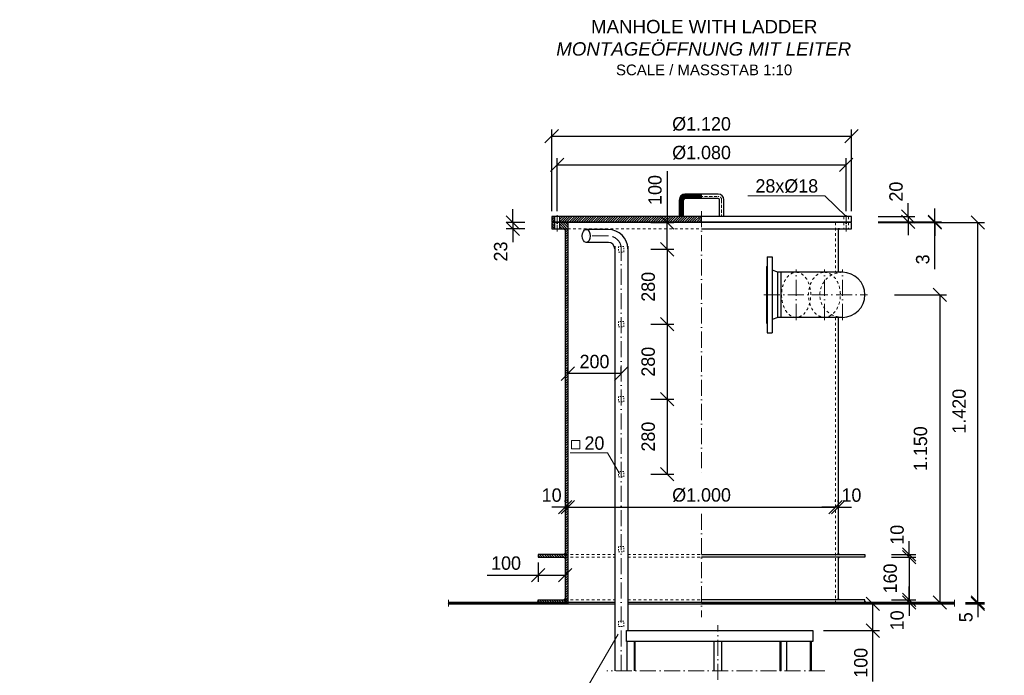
# Model space of a CAD drawing. Header units: millimetres. Extents: x -3395 to 5934498, y -177084 to 63013.
# Tile 12 of 256: x 82476 to 86155, y -174477 to -172027. Entities that reach past the tile are written whole.
import ezdxf

# ---------------------------------------------------------------- set-up
doc = ezdxf.new("R2010")
doc.units = ezdxf.units.MM
doc.linetypes.add('ACAD_ISO10W100', pattern=[18, 12, -3, 0, -3])
doc.linetypes.add('JIS_02_1.0', pattern=[2, 1, -1])
doc.layers.add('Bemaßung', color=7, linetype='Continuous', lineweight=9)
doc.layers.add('Beschriftung', color=7, linetype='Continuous', lineweight=9)
doc.styles.add('LBB3.5M1000', font='isocp.shx', dxfattribs={"height": 3.5})
doc.dimstyles.new('DIN', dxfattribs={"dimtxt": 2.5, "dimasz": 2.5, "dimexe": 1.25, "dimexo": 0.625, "dimtad": 1, "dimtih": 1, "dimdec": 4, "dimdsep": 46, "dimlunit": 6, "dimtxsty": 'Standard', "dimcen": 2.5, "dimadec": 0, "dimazin": 0, "dimtfac": 1, "dimtdec": 4, "dimtmove": 0, "dimatfit": 3, "dimfxl": 0, "dimtvp": 1, "dimtolj": 1, "dimtzin": 0, "dimarcsym": 0})

# ---------------------------------------------------------------- blocks, each defined once
blk = doc.blocks.new('_Oblique')
at = {"color": 0, "linetype": 'ByBlock', "lineweight": -2}
blk.add_line((-0.5, -0.5), (0.5, 0.5), dxfattribs=at)
blk = doc.blocks.new('*D503')
at = {"layer": 'Bemaßung', "color": 0, "lineweight": -2, "transparency": 16777216}
for p, q in [((84523.7, -173829.4), (84523.7, -173824.4)), ((85523.7, -173829.4), (85523.7, -173824.4)), ((84523.7, -173849.4), (85523.7, -173849.4))]:
    blk.add_line(p, q, dxfattribs=at)
at = {"layer": 'DEFPOINTS', "color": 0, "transparency": 16777216}
for p in [(84523.7, -173849.4), (85523.7, -173849.4), (85523.7, -173849.4)]:
    blk.add_point(p, dxfattribs=at)
at = {"layer": 'Bemaßung', "color": 0, "lineweight": -2, "transparency": 16777216, "xscale": 50, "yscale": 50, "zscale": 50, "rotation": 180}
blk.add_blockref('_Oblique', (84523.7, -173849.4), dxfattribs=at)
at = {"layer": 'Bemaßung', "color": 0, "lineweight": -2, "transparency": 16777216, "xscale": 50, "yscale": 50, "zscale": 50}
blk.add_blockref('_Oblique', (85523.7, -173849.4), dxfattribs=at)
at = {"layer": 'Bemaßung', "color": 0, "transparency": 16777216, "insert": (85023.7, -173804.4), "char_height": 50, "attachment_point": 5}
blk.add_mtext('\\A1;%%C1.000', dxfattribs=at)
blk = doc.blocks.new('*D504')
at = {"layer": 'Bemaßung', "color": 0, "lineweight": -2, "transparency": 16777216}
for p, q in [((84513.7, -173829.4), (84513.7, -173824.4)), ((84523.7, -173829.4), (84523.7, -173824.4)), ((84513.7, -173849.4), (84463.7, -173849.4)), ((84513.7, -173849.4), (84523.7, -173849.4)), ((84523.7, -173849.4), (84573.7, -173849.4))]:
    blk.add_line(p, q, dxfattribs=at)
at = {"layer": 'DEFPOINTS', "color": 0, "transparency": 16777216}
for p in [(84513.7, -173849.4), (84523.7, -173849.4), (84523.7, -173849.4)]:
    blk.add_point(p, dxfattribs=at)
at = {"layer": 'Bemaßung', "color": 0, "lineweight": -2, "transparency": 16777216, "xscale": 50, "yscale": 50, "zscale": 50}
blk.add_blockref('_Oblique', (84513.7, -173849.4), dxfattribs=at)
at = {"layer": 'Bemaßung', "color": 0, "lineweight": -2, "transparency": 16777216, "xscale": 50, "yscale": 50, "zscale": 50, "rotation": 180}
blk.add_blockref('_Oblique', (84523.7, -173849.4), dxfattribs=at)
at = {"layer": 'Bemaßung', "color": 0, "transparency": 16777216, "insert": (84463.7, -173804.4), "char_height": 50, "attachment_point": 5}
blk.add_mtext('\\A1;10', dxfattribs=at)
blk = doc.blocks.new('*D505')
at = {"layer": 'Bemaßung', "color": 0, "lineweight": -2, "transparency": 16777216}
for p, q in [((84413.7, -174055.6), (84413.7, -174128.4)), ((84513.7, -174055.6), (84513.7, -174128.4)), ((84223.2, -174103.4), (84413.7, -174103.4)), ((84413.7, -174103.4), (84513.7, -174103.4))]:
    blk.add_line(p, q, dxfattribs=at)
at = {"layer": 'DEFPOINTS', "color": 0, "transparency": 16777216}
for p in [(84413.7, -174035.6), (84513.7, -174035.6), (84513.7, -174103.4)]:
    blk.add_point(p, dxfattribs=at)
at = {"layer": 'Bemaßung', "color": 0, "lineweight": -2, "transparency": 16777216, "xscale": 50, "yscale": 50, "zscale": 50, "rotation": 180}
blk.add_blockref('_Oblique', (84413.7, -174103.4), dxfattribs=at)
at = {"layer": 'Bemaßung', "color": 0, "lineweight": -2, "transparency": 16777216, "xscale": 50, "yscale": 50, "zscale": 50}
blk.add_blockref('_Oblique', (84513.7, -174103.4), dxfattribs=at)
at = {"layer": 'Bemaßung', "color": 0, "transparency": 16777216, "insert": (84293.2, -174058.4), "char_height": 50, "attachment_point": 5}
blk.add_mtext('\\A1;100', dxfattribs=at)
blk = doc.blocks.new('*D506')
at = {"layer": 'Bemaßung', "color": 0, "lineweight": -2, "transparency": 16777216}
for p, q in [((85799.5, -174195.6), (85799.5, -174145.6)), ((85733.7, -174195.6), (85824.5, -174195.6)), ((85799.5, -174205.6), (85799.5, -174195.6)), ((85733.7, -174205.6), (85824.5, -174205.6)), ((85799.5, -174205.6), (85799.5, -174255.6))]:
    blk.add_line(p, q, dxfattribs=at)
at = {"layer": 'DEFPOINTS', "color": 0, "transparency": 16777216}
for p in [(85633.7, -174195.6), (85799.5, -174195.6), (85633.7, -174205.6)]:
    blk.add_point(p, dxfattribs=at)
at = {"layer": 'Bemaßung', "color": 0, "lineweight": -2, "transparency": 16777216, "xscale": 50, "yscale": 50, "zscale": 50}
for p, rotation in [((85799.5, -174195.6), 270), ((85799.5, -174205.6), 90)]:
    blk.add_blockref('_Oblique', p, dxfattribs=dict(at, rotation=rotation))
at = {"layer": 'Bemaßung', "color": 0, "transparency": 16777216, "insert": (85754.5, -174272.1), "char_height": 50, "attachment_point": 5, "rotation": 90}
blk.add_mtext('\\A1;10', dxfattribs=at)
blk = doc.blocks.new('*D507')
at = {"layer": 'Bemaßung', "color": 0, "lineweight": -2, "transparency": 16777216}
for p, q in [((85733.7, -174035.6), (85824.5, -174035.6)), ((85799.5, -174035.6), (85799.5, -174195.6)), ((85733.7, -174195.6), (85824.5, -174195.6))]:
    blk.add_line(p, q, dxfattribs=at)
at = {"layer": 'DEFPOINTS', "color": 0, "transparency": 16777216}
for p in [(85633.7, -174035.6), (85633.7, -174195.6), (85799.5, -174195.6)]:
    blk.add_point(p, dxfattribs=at)
at = {"layer": 'Bemaßung', "color": 0, "lineweight": -2, "transparency": 16777216, "xscale": 50, "yscale": 50, "zscale": 50}
for p, rotation in [((85799.5, -174035.6), 90), ((85799.5, -174195.6), 270)]:
    blk.add_blockref('_Oblique', p, dxfattribs=dict(at, rotation=rotation))
at = {"layer": 'Bemaßung', "color": 0, "transparency": 16777216, "insert": (85728.8, -174115.6), "char_height": 50, "attachment_point": 5, "rotation": 90}
blk.add_mtext('\\A1;160', dxfattribs=at)
blk = doc.blocks.new('*D508')
at = {"layer": 'Bemaßung', "color": 0, "lineweight": -2, "transparency": 16777216}
for p, q in [((85799.5, -174025.6), (85799.5, -173975.6)), ((85733.7, -174025.6), (85824.5, -174025.6)), ((85733.7, -174035.6), (85824.5, -174035.6)), ((85799.5, -174035.6), (85799.5, -174025.6)), ((85799.5, -174035.6), (85799.5, -174085.6))]:
    blk.add_line(p, q, dxfattribs=at)
at = {"layer": 'DEFPOINTS', "color": 0, "transparency": 16777216}
for p in [(85633.7, -174025.6), (85633.7, -174035.6), (85799.5, -174025.6)]:
    blk.add_point(p, dxfattribs=at)
at = {"layer": 'Bemaßung', "color": 0, "lineweight": -2, "transparency": 16777216, "xscale": 50, "yscale": 50, "zscale": 50}
for p, rotation in [((85799.5, -174025.6), 270), ((85799.5, -174035.6), 90)]:
    blk.add_blockref('_Oblique', p, dxfattribs=dict(at, rotation=rotation))
at = {"layer": 'Bemaßung', "color": 0, "transparency": 16777216, "insert": (85754.5, -173952.4), "char_height": 50, "attachment_point": 5, "rotation": 90}
blk.add_mtext('\\A1;10', dxfattribs=at)
blk = doc.blocks.new('*D509')
at = {"layer": 'Bemaßung', "color": 0, "lineweight": -2, "transparency": 16777216}
for p, q in [((86056.4, -174205.6), (86056.4, -174155.6)), ((86009.3, -174205.6), (86081.4, -174205.6)), ((86009.3, -174210.6), (86081.4, -174210.6)), ((86056.4, -174210.6), (86056.4, -174205.6)), ((86056.4, -174210.6), (86056.4, -174260.6))]:
    blk.add_line(p, q, dxfattribs=at)
at = {"layer": 'DEFPOINTS', "color": 0, "transparency": 16777216}
for p in [(85969.3, -174205.6), (85969.3, -174210.6), (86056.4, -174205.6)]:
    blk.add_point(p, dxfattribs=at)
at = {"layer": 'Bemaßung', "color": 0, "lineweight": -2, "transparency": 16777216, "xscale": 50, "yscale": 50, "zscale": 50}
for p, rotation in [((86056.4, -174205.6), 270), ((86056.4, -174210.6), 90)]:
    blk.add_blockref('_Oblique', p, dxfattribs=dict(at, rotation=rotation))
at = {"layer": 'Bemaßung', "color": 0, "transparency": 16777216, "insert": (86011.4, -174260.6), "char_height": 50, "attachment_point": 5, "rotation": 90}
blk.add_mtext('\\A1;5', dxfattribs=at)
blk = doc.blocks.new('*D510')
at = {"layer": 'Bemaßung', "color": 0, "lineweight": -2, "transparency": 16777216}
for p, q in [((85683.7, -172785.6), (86081.4, -172785.6)), ((86056.4, -174205.6), (86056.4, -172785.6)), ((86069.3, -174205.6), (86081.4, -174205.6))]:
    blk.add_line(p, q, dxfattribs=at)
at = {"layer": 'DEFPOINTS', "color": 0, "transparency": 16777216}
for p in [(85583.7, -172785.6), (86056.4, -172785.6), (85969.3, -174205.6)]:
    blk.add_point(p, dxfattribs=at)
at = {"layer": 'Bemaßung', "color": 0, "lineweight": -2, "transparency": 16777216, "xscale": 50, "yscale": 50, "zscale": 50}
for p, rotation in [((86056.4, -172785.6), 90), ((86056.4, -174205.6), 270)]:
    blk.add_blockref('_Oblique', p, dxfattribs=dict(at, rotation=rotation))
at = {"layer": 'Bemaßung', "color": 0, "transparency": 16777216, "insert": (85986.3, -173490.6), "char_height": 50, "attachment_point": 5, "rotation": 90}
blk.add_mtext('\\A1;1.420', dxfattribs=at)
blk = doc.blocks.new('*D511')
at = {"layer": 'Bemaßung', "color": 0, "lineweight": -2, "transparency": 16777216}
for p, q in [((85895.2, -172782.6), (85895.2, -172732.6)), ((85683.7, -172782.6), (85920.2, -172782.6)), ((85683.7, -172785.6), (85920.2, -172785.6)), ((85895.2, -172785.6), (85895.2, -172782.6)), ((85895.2, -172785.6), (85895.2, -172782.6)), ((85895.2, -172785.6), (85895.2, -172835.6)), ((85895.2, -172959.9), (85895.2, -172785.6))]:
    blk.add_line(p, q, dxfattribs=at)
at = {"layer": 'DEFPOINTS', "color": 0, "transparency": 16777216}
for p in [(85583.7, -172782.6), (85583.7, -172785.6), (85895.2, -172782.6)]:
    blk.add_point(p, dxfattribs=at)
at = {"layer": 'Bemaßung', "color": 0, "lineweight": -2, "transparency": 16777216, "xscale": 50, "yscale": 50, "zscale": 50}
for p, rotation in [((85895.2, -172782.6), 270), ((85895.2, -172785.6), 90)]:
    blk.add_blockref('_Oblique', p, dxfattribs=dict(at, rotation=rotation))
at = {"layer": 'Bemaßung', "color": 0, "transparency": 16777216, "insert": (85850.2, -172923.2), "char_height": 50, "attachment_point": 5, "rotation": 90}
blk.add_mtext('\\A1;3', dxfattribs=at)
blk = doc.blocks.new('*D512')
at = {"layer": 'Bemaßung', "color": 0, "lineweight": -2, "transparency": 16777216}
for p, q in [((85795.5, -172762.6), (85795.5, -172712.6)), ((85683.7, -172762.6), (85820.5, -172762.6)), ((85795.5, -172762.6), (85795.5, -172782.6)), ((85683.7, -172782.6), (85820.5, -172782.6)), ((85795.5, -172782.6), (85795.5, -172832.6))]:
    blk.add_line(p, q, dxfattribs=at)
at = {"layer": 'DEFPOINTS', "color": 0, "transparency": 16777216}
for p in [(85583.7, -172762.6), (85583.7, -172782.6), (85795.5, -172782.6)]:
    blk.add_point(p, dxfattribs=at)
at = {"layer": 'Bemaßung', "color": 0, "lineweight": -2, "transparency": 16777216, "xscale": 50, "yscale": 50, "zscale": 50}
for p, rotation in [((85795.5, -172762.6), 270), ((85795.5, -172782.6), 90)]:
    blk.add_blockref('_Oblique', p, dxfattribs=dict(at, rotation=rotation))
at = {"layer": 'Bemaßung', "color": 0, "transparency": 16777216, "insert": (85750.5, -172670), "char_height": 50, "attachment_point": 5, "rotation": 90}
blk.add_mtext('\\A1;20', dxfattribs=at)
blk = doc.blocks.new('*D513')
at = {"layer": 'Bemaßung', "color": 0, "lineweight": -2, "transparency": 16777216}
for p, q in [((84318.3, -172785.6), (84318.3, -172735.6)), ((84363.7, -172785.6), (84293.3, -172785.6)), ((84318.3, -172785.6), (84318.3, -172808.6)), ((84363.7, -172808.6), (84293.3, -172808.6)), ((84318.3, -172808.6), (84318.3, -172858.6))]:
    blk.add_line(p, q, dxfattribs=at)
at = {"layer": 'DEFPOINTS', "color": 0, "transparency": 16777216}
for p in [(84463.7, -172785.6), (84318.3, -172808.6), (84463.7, -172808.6)]:
    blk.add_point(p, dxfattribs=at)
at = {"layer": 'Bemaßung', "color": 0, "lineweight": -2, "transparency": 16777216, "xscale": 50, "yscale": 50, "zscale": 50}
for p, rotation in [((84318.3, -172785.6), 270), ((84318.3, -172808.6), 90)]:
    blk.add_blockref('_Oblique', p, dxfattribs=dict(at, rotation=rotation))
at = {"layer": 'Bemaßung', "color": 0, "transparency": 16777216, "insert": (84273.3, -172893.8), "char_height": 50, "attachment_point": 5, "rotation": 90}
blk.add_mtext('\\A1;23', dxfattribs=at)
blk = doc.blocks.new('*D516')
at = {"layer": 'Bemaßung', "color": 0, "lineweight": -2, "transparency": 16777216}
for p, q in [((84483.7, -172742.6), (84483.7, -172544.8)), ((84483.7, -172569.8), (85563.7, -172569.8)), ((85563.7, -172742.6), (85563.7, -172544.8))]:
    blk.add_line(p, q, dxfattribs=at)
at = {"layer": 'DEFPOINTS', "color": 0, "transparency": 16777216}
for p in [(85563.7, -172569.8), (84483.7, -172762.6), (85563.7, -172762.6)]:
    blk.add_point(p, dxfattribs=at)
at = {"layer": 'Bemaßung', "color": 0, "lineweight": -2, "transparency": 16777216, "xscale": 50, "yscale": 50, "zscale": 50, "rotation": 180}
blk.add_blockref('_Oblique', (84483.7, -172569.8), dxfattribs=at)
at = {"layer": 'Bemaßung', "color": 0, "lineweight": -2, "transparency": 16777216, "xscale": 50, "yscale": 50, "zscale": 50}
blk.add_blockref('_Oblique', (85563.7, -172569.8), dxfattribs=at)
at = {"layer": 'Bemaßung', "color": 0, "transparency": 16777216, "insert": (85023.7, -172524.8), "char_height": 50, "attachment_point": 5}
blk.add_mtext('\\A1;%%c1.080', dxfattribs=at)
blk = doc.blocks.new('*D517')
at = {"layer": 'Bemaßung', "color": 0, "lineweight": -2, "transparency": 16777216}
for p, q in [((84463.7, -172742.6), (84463.7, -172437.5)), ((84463.7, -172462.5), (85583.7, -172462.5)), ((85583.7, -172742.6), (85583.7, -172437.5))]:
    blk.add_line(p, q, dxfattribs=at)
at = {"layer": 'DEFPOINTS', "color": 0, "transparency": 16777216}
for p in [(85583.7, -172462.5), (84463.7, -172762.6), (85583.7, -172762.6)]:
    blk.add_point(p, dxfattribs=at)
at = {"layer": 'Bemaßung', "color": 0, "lineweight": -2, "transparency": 16777216, "xscale": 50, "yscale": 50, "zscale": 50, "rotation": 180}
blk.add_blockref('_Oblique', (84463.7, -172462.5), dxfattribs=at)
at = {"layer": 'Bemaßung', "color": 0, "lineweight": -2, "transparency": 16777216, "xscale": 50, "yscale": 50, "zscale": 50}
blk.add_blockref('_Oblique', (85583.7, -172462.5), dxfattribs=at)
at = {"layer": 'Bemaßung', "color": 0, "transparency": 16777216, "insert": (85023.7, -172417.5), "char_height": 50, "attachment_point": 5}
blk.add_mtext('\\A1;%%C1.120', dxfattribs=at)
blk = doc.blocks.new('*D518')
at = {"layer": 'Bemaßung', "color": 0, "lineweight": -2, "transparency": 16777216}
for p, q in [((84894.8, -172593.9), (84894.8, -172785.6)), ((84833.7, -172785.6), (84919.8, -172785.6)), ((84894.8, -172885.6), (84894.8, -172785.6)), ((84833.7, -172885.6), (84919.8, -172885.6))]:
    blk.add_line(p, q, dxfattribs=at)
at = {"layer": 'DEFPOINTS', "color": 0, "transparency": 16777216}
for p in [(84733.7, -172785.6), (84894.8, -172785.6), (84733.7, -172885.6)]:
    blk.add_point(p, dxfattribs=at)
at = {"layer": 'Bemaßung', "color": 0, "lineweight": -2, "transparency": 16777216, "xscale": 50, "yscale": 50, "zscale": 50}
for p, rotation in [((84894.8, -172785.6), 90), ((84894.8, -172885.6), 270)]:
    blk.add_blockref('_Oblique', p, dxfattribs=dict(at, rotation=rotation))
at = {"layer": 'Bemaßung', "color": 0, "transparency": 16777216, "insert": (84849.8, -172663.9), "char_height": 50, "attachment_point": 5, "rotation": 90}
blk.add_mtext('\\A1;100', dxfattribs=at)
blk = doc.blocks.new('*D519')
at = {"layer": 'Bemaßung', "color": 0, "lineweight": -2, "transparency": 16777216}
for p, q in [((84833.7, -172885.6), (84919.8, -172885.6)), ((84894.8, -172885.6), (84894.8, -173165.6)), ((84833.7, -173165.6), (84919.8, -173165.6))]:
    blk.add_line(p, q, dxfattribs=at)
at = {"layer": 'DEFPOINTS', "color": 0, "transparency": 16777216}
for p in [(84733.7, -172885.6), (84733.7, -173165.6), (84894.8, -173165.6)]:
    blk.add_point(p, dxfattribs=at)
at = {"layer": 'Bemaßung', "color": 0, "lineweight": -2, "transparency": 16777216, "xscale": 50, "yscale": 50, "zscale": 50}
for p, rotation in [((84894.8, -172885.6), 90), ((84894.8, -173165.6), 270)]:
    blk.add_blockref('_Oblique', p, dxfattribs=dict(at, rotation=rotation))
at = {"layer": 'Bemaßung', "color": 0, "transparency": 16777216, "insert": (84824.5, -173025.6), "char_height": 50, "attachment_point": 5, "rotation": 90}
blk.add_mtext('\\A1;280', dxfattribs=at)
blk = doc.blocks.new('*D514')
at = {"layer": 'Bemaßung', "color": 0, "lineweight": -2, "transparency": 16777216}
for p, q in [((84833.7, -173165.6), (84919.8, -173165.6)), ((84894.8, -173165.6), (84894.8, -173445.6)), ((84833.7, -173445.6), (84919.8, -173445.6))]:
    blk.add_line(p, q, dxfattribs=at)
at = {"layer": 'DEFPOINTS', "color": 0, "transparency": 16777216}
for p in [(84733.7, -173165.6), (84733.7, -173445.6), (84894.8, -173445.6)]:
    blk.add_point(p, dxfattribs=at)
at = {"layer": 'Bemaßung', "color": 0, "lineweight": -2, "transparency": 16777216, "xscale": 50, "yscale": 50, "zscale": 50}
for p, rotation in [((84894.8, -173165.6), 90), ((84894.8, -173445.6), 270)]:
    blk.add_blockref('_Oblique', p, dxfattribs=dict(at, rotation=rotation))
at = {"layer": 'Bemaßung', "color": 0, "transparency": 16777216, "insert": (84824.5, -173305.6), "char_height": 50, "attachment_point": 5, "rotation": 90}
blk.add_mtext('\\A1;280', dxfattribs=at)
blk = doc.blocks.new('*D515')
at = {"layer": 'Bemaßung', "color": 0, "lineweight": -2, "transparency": 16777216}
for p, q in [((85479.1, -174210.6), (85688.9, -174210.6)), ((85663.9, -174310.6), (85663.9, -174210.6)), ((85479.1, -174310.6), (85688.9, -174310.6)), ((85663.9, -174500.7), (85663.9, -174310.6))]:
    blk.add_line(p, q, dxfattribs=at)
at = {"layer": 'DEFPOINTS', "color": 0, "transparency": 16777216}
for p in [(85439.1, -174210.6), (85663.9, -174210.6), (85439.1, -174310.6)]:
    blk.add_point(p, dxfattribs=at)
at = {"layer": 'Bemaßung', "color": 0, "lineweight": -2, "transparency": 16777216, "xscale": 50, "yscale": 50, "zscale": 50}
for p, rotation in [((85663.9, -174210.6), 90), ((85663.9, -174310.6), 270)]:
    blk.add_blockref('_Oblique', p, dxfattribs=dict(at, rotation=rotation))
at = {"layer": 'Bemaßung', "color": 0, "transparency": 16777216, "insert": (85618.9, -174430.7), "char_height": 50, "attachment_point": 5, "rotation": 90}
blk.add_mtext('\\A1;100', dxfattribs=at)
blk = doc.blocks.new('*D501')
at = {"layer": 'Bemaßung', "color": 0, "lineweight": -2, "transparency": 16777216}
for p, q in [((84833.7, -173445.6), (84919.8, -173445.6)), ((84894.8, -173445.6), (84894.8, -173725.6)), ((84833.7, -173725.6), (84919.8, -173725.6))]:
    blk.add_line(p, q, dxfattribs=at)
at = {"layer": 'DEFPOINTS', "color": 0, "transparency": 16777216}
for p in [(84733.7, -173445.6), (84733.7, -173725.6), (84894.8, -173725.6)]:
    blk.add_point(p, dxfattribs=at)
at = {"layer": 'Bemaßung', "color": 0, "lineweight": -2, "transparency": 16777216, "xscale": 50, "yscale": 50, "zscale": 50}
for p, rotation in [((84894.8, -173445.6), 90), ((84894.8, -173725.6), 270)]:
    blk.add_blockref('_Oblique', p, dxfattribs=dict(at, rotation=rotation))
at = {"layer": 'Bemaßung', "color": 0, "transparency": 16777216, "insert": (84824.5, -173585.6), "char_height": 50, "attachment_point": 5, "rotation": 90}
blk.add_mtext('\\A1;280', dxfattribs=at)
blk = doc.blocks.new('*D502')
at = {"layer": 'Bemaßung', "color": 0, "lineweight": -2, "transparency": 16777216}
for p, q in [((84523.7, -173350.2), (84523.7, -173325.2)), ((84723.7, -173350.2), (84523.7, -173350.2)), ((84723.7, -173350.2), (84723.7, -173325.2))]:
    blk.add_line(p, q, dxfattribs=at)
at = {"layer": 'DEFPOINTS', "color": 0, "transparency": 16777216}
for p in [(84523.7, -173350.2), (84523.7, -173350.2), (84723.7, -173350.2)]:
    blk.add_point(p, dxfattribs=at)
at = {"layer": 'Bemaßung', "color": 0, "lineweight": -2, "transparency": 16777216, "xscale": 50, "yscale": 50, "zscale": 50, "rotation": 180}
blk.add_blockref('_Oblique', (84523.7, -173350.2), dxfattribs=at)
at = {"layer": 'Bemaßung', "color": 0, "lineweight": -2, "transparency": 16777216, "xscale": 50, "yscale": 50, "zscale": 50}
blk.add_blockref('_Oblique', (84723.7, -173350.2), dxfattribs=at)
at = {"layer": 'Bemaßung', "color": 0, "transparency": 16777216, "insert": (84623.7, -173305.2), "char_height": 50, "attachment_point": 5}
blk.add_mtext('\\A1;200', dxfattribs=at)
blk = doc.blocks.new('*D520')
at = {"layer": 'Bemaßung', "color": 0, "lineweight": -2, "transparency": 16777216}
for p, q in [((85744, -173055.6), (85938.6, -173055.6)), ((85913.6, -173055.6), (85913.6, -174205.6)), ((85744, -174205.6), (85938.6, -174205.6))]:
    blk.add_line(p, q, dxfattribs=at)
at = {"layer": 'DEFPOINTS', "color": 0, "transparency": 16777216}
for p in [(85644, -173055.6), (85644, -174205.6), (85913.6, -174205.6)]:
    blk.add_point(p, dxfattribs=at)
at = {"layer": 'Bemaßung', "color": 0, "lineweight": -2, "transparency": 16777216, "xscale": 50, "yscale": 50, "zscale": 50}
for p, rotation in [((85913.6, -173055.6), 90), ((85913.6, -174205.6), 270)]:
    blk.add_blockref('_Oblique', p, dxfattribs=dict(at, rotation=rotation))
at = {"layer": 'Bemaßung', "color": 0, "transparency": 16777216, "insert": (85841.8, -173630.6), "char_height": 50, "attachment_point": 5, "rotation": 90}
blk.add_mtext('\\A1;1.150', dxfattribs=at)
blk = doc.blocks.new('*D557')
at = {"layer": 'Bemaßung', "color": 0, "lineweight": -2, "transparency": 16777216}
for p, q in [((85523.7, -173829.4), (85523.7, -173824.4)), ((85533.7, -173829.4), (85533.7, -173824.4)), ((85523.7, -173849.4), (85473.7, -173849.4)), ((85533.7, -173849.4), (85523.7, -173849.4)), ((85533.7, -173849.4), (85583.7, -173849.4))]:
    blk.add_line(p, q, dxfattribs=at)
at = {"layer": 'DEFPOINTS', "color": 0, "transparency": 16777216}
for p in [(85523.7, -173849.4), (85523.7, -173849.4), (85533.7, -173849.4)]:
    blk.add_point(p, dxfattribs=at)
at = {"layer": 'Bemaßung', "color": 0, "lineweight": -2, "transparency": 16777216, "xscale": 50, "yscale": 50, "zscale": 50}
blk.add_blockref('_Oblique', (85523.7, -173849.4), dxfattribs=at)
at = {"layer": 'Bemaßung', "color": 0, "lineweight": -2, "transparency": 16777216, "xscale": 50, "yscale": 50, "zscale": 50, "rotation": 180}
blk.add_blockref('_Oblique', (85533.7, -173849.4), dxfattribs=at)
at = {"layer": 'Bemaßung', "color": 0, "transparency": 16777216, "insert": (85583.7, -173804.4), "char_height": 50, "attachment_point": 5}
blk.add_mtext('\\A1;10', dxfattribs=at)

msp = doc.modelspace()

# ---------------------------------------------------------------- hatches: boundary and pattern name
at = {"lineweight": 5}
h = msp.add_hatch(dxfattribs=at)
h.set_pattern_fill('ANSI31', color=0, angle=90)
h.set_pattern_definition([(135, (3626.1457, -10), (-2.24506403, -2.24506403), [])])
h.paths.add_polyline_path([(84956.72841, -172700.60527, -0.4142135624), (84961.72841, -172695.60527), (85023.72841, -172695.60527), (85023.72841, -172687.60527), (84961.72841, -172687.60527, 0.4142135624), (84948.72841, -172700.60527), (84948.72841, -172762.60527), (84956.72841, -172762.60527)], flags=17)
h.paths.add_polyline_path([(84948.72841, -172700.60527, -0.4142135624), (84961.72841, -172687.60527), (85023.72841, -172687.60527), (85023.72841, -172679.60527), (84961.72841, -172679.60527, 0.4142135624), (84940.72841, -172700.60527), (84940.72841, -172762.60527), (84948.72841, -172762.60527)])
h = msp.add_hatch(color=256)
h.dxf.hatch_style = 1
h.paths.add_polyline_path([(84508.72841, -172808.60527), (84513.72841, -172808.60527), (84513.72841, -172813.60527)])
h = msp.add_hatch()
h.set_pattern_fill('ANSI31', color=256, scale=2)
h.set_pattern_definition([(45, (5879.949, 0), (-4.49012806, 4.49012806), [])])
h.paths.add_polyline_path([(84523.72841, -172808.60527), (84513.72841, -172808.60527), (84513.72841, -174025.60527), (84523.72841, -174025.60527)])
h.paths.add_polyline_path([(84523.72841, -174035.60527), (84513.72841, -174035.60527), (84513.72841, -174195.60527), (84523.72841, -174195.60527)])
h.paths.add_polyline_path([(84523.72841, -174195.60527), (84513.72841, -174195.60527), (84513.72841, -174205.60527), (84523.72841, -174205.60527)])
h.paths.add_polyline_path([(84523.72841, -174025.60527), (84513.72841, -174025.60527), (84513.72841, -174035.60527), (84523.72841, -174035.60527)])
h = msp.add_hatch(color=256)
h.dxf.hatch_style = 1
h.paths.add_polyline_path([(85538.72841, -172808.60527), (85533.72841, -172808.60527), (85533.72841, -172813.60527)])
h = msp.add_hatch()
h.set_pattern_fill('ANSI31', color=0, scale=2, angle=90)
h.set_pattern_definition([(135, (5879.949, 0), (-4.49012806, -4.49012806), [])])
h.paths.add_polyline_path([(84513.72841, -174025.60527), (84413.72841, -174025.60527), (84413.72841, -174035.60527), (84513.72841, -174035.60527)])
h.paths.add_polyline_path([(84513.72841, -174195.60527), (84413.72841, -174195.60527), (84413.72841, -174205.60527), (84513.72841, -174205.60527)])
h = msp.add_hatch(color=256)
h.dxf.hatch_style = 1
h.paths.add_polyline_path([(84508.72841, -174025.60527), (84513.72841, -174025.60527), (84513.72841, -174020.60527)])
h = msp.add_hatch(color=256)
h.dxf.hatch_style = 1
h.paths.add_polyline_path([(84508.72841, -174035.60527), (84513.72841, -174035.60527), (84513.72841, -174040.60527)])
h = msp.add_hatch(color=256)
h.dxf.hatch_style = 1
h.paths.add_polyline_path([(85538.72841, -174025.60527), (85533.72841, -174025.60527), (85533.72841, -174020.60527)])
h = msp.add_hatch(color=256)
h.dxf.hatch_style = 1
h.paths.add_polyline_path([(85538.72841, -174035.60527), (85533.72841, -174035.60527), (85533.72841, -174040.60527)])
h = msp.add_hatch(color=256)
h.dxf.hatch_style = 1
h.paths.add_polyline_path([(84508.72841, -174195.60527), (84513.72841, -174195.60527), (84513.72841, -174190.60527)])
h = msp.add_hatch(color=256)
h.dxf.hatch_style = 1
h.paths.add_polyline_path([(85538.72841, -174195.60527), (85533.72841, -174195.60527), (85533.72841, -174190.60527)])
h = msp.add_hatch()
h.set_pattern_fill('ANSI31', color=256)
h.set_pattern_definition([(45, (4033.1233, -4589.0952), (-2.24506403, 2.24506403), [])])
h.paths.add_polyline_path([(85154.62841, -174205.60527), (85023.72841, -174205.60527), (85023.72841, -174210.60527), (85154.62841, -174210.60527)])
h.paths.add_polyline_path([(85969.31963, -174205.60527), (85154.62841, -174205.60527), (85154.62841, -174210.60527), (85969.31963, -174210.60527)])
h.paths.add_polyline_path([(84523.72841, -174210.60527), (84523.72841, -174205.60527), (84078.13719, -174205.60527), (84078.13719, -174210.60527)])
h = msp.add_hatch(color=256)
h.dxf.hatch_style = 1
h.paths.add_polyline_path([(84408.72841, -174205.60527), (84413.72841, -174205.60527), (84413.72841, -174200.60527)])
h = msp.add_hatch(color=256)
h.dxf.hatch_style = 1
h.paths.add_polyline_path([(85638.72841, -174205.60527), (85633.72841, -174205.60527), (85633.72841, -174200.60527)])
at = {"layer": 'Bemaßung'}
h = msp.add_hatch(dxfattribs=at)
h.set_pattern_fill('ANSI31', color=0, scale=2)
h.set_pattern_definition([(45, (0, -10), (-4.49012806, 4.49012806), [])])
h.paths.add_polyline_path([(84474.72841, -172762.60527), (84463.72841, -172762.60527), (84463.72841, -172782.60527), (84474.72841, -172782.60527)])
h.paths.add_polyline_path([(85023.72841, -172762.60527), (84492.72841, -172762.60527), (84492.72841, -172782.60527), (85023.72841, -172782.60527)])
h = msp.add_hatch(dxfattribs=at)
h.set_pattern_fill('ANSI31', color=0, scale=2, angle=90)
h.set_pattern_definition([(135, (3626.1457, -10), (-4.49012806, -4.49012806), [])])
h.paths.add_polyline_path([(84523.72841, -172785.60527), (84492.72841, -172785.60527), (84492.72841, -172808.60527), (84523.72841, -172808.60527)])
h.paths.add_polyline_path([(84474.72841, -172785.60527), (84463.72841, -172785.60527), (84463.72841, -172808.60527), (84474.72841, -172808.60527)])

# ---------------------------------------------------------------- linework, layer by layer
for p, q in [((85085.72841, -172679.60527), (84961.72841, -172679.60527)), ((84940.72841, -172762.60527), (84940.72841, -172700.60527)), ((84956.72841, -172762.60527), (84956.72841, -172700.60527)), ((85085.72841, -172695.60527), (84961.72841, -172695.60527)), ((85090.72841, -172762.60527), (85090.72841, -172700.60527)), ((85106.72841, -172762.60527), (85106.72841, -172700.60527)), ((84474.72841, -172762.60527), (84474.72841, -172782.60527)), ((84492.72841, -172762.60527), (84492.72841, -172782.60527)), ((84474.72841, -172785.60527), (84474.72841, -172808.60527)), ((84492.72841, -172785.60527), (84492.72841, -172808.60527)), ((84523.72841, -172785.60527), (84523.72841, -174210.60527)), ((84513.72841, -172808.60527), (84513.72841, -174205.6062)), ((84675.42841, -172811.45527), (84592.63509, -172811.45527)), ((85533.72841, -172808.60527), (85533.72841, -172971.45527)), ((84675.42841, -172859.75527), (84592.63509, -172859.75527)), ((84699.57841, -172873.90527), (84699.57841, -174460.43734)), ((84747.87841, -172873.90527), (84747.87841, -174310.60527)), ((85268.87351, -172913.10527), (85268.87351, -173198.10527)), ((85268.87351, -172913.10527), (85287.87351, -172913.10527)), ((85287.87351, -172913.10527), (85287.87351, -173198.10527)), ((85265.87351, -172949.60527), (85265.87351, -173161.60527)), ((85265.87351, -172949.60527), (85268.87351, -172949.60527)), ((85308.87351, -172971.45527), (85287.87351, -172963.60527)), ((85320.87351, -172971.45527), (85308.87351, -172971.45527)), ((85308.87351, -173139.75527), (85308.87351, -172971.45527)), ((85549.87351, -172971.45527), (85320.87351, -172971.45527)), ((85320.87351, -173139.75527), (85320.87351, -172971.45527)), ((85265.87351, -173161.60527), (85268.87351, -173161.60527)), ((85308.87351, -173139.75527), (85287.87351, -173147.60527)), ((85320.87351, -173139.75527), (85308.87351, -173139.75527)), ((85549.87351, -173139.75527), (85320.87351, -173139.75527)), ((85533.72841, -173139.75527), (85533.72841, -174025.60527)), ((85268.87351, -173198.10527), (85287.87351, -173198.10527)), ((85533.72841, -174035.60527), (85533.72841, -174195.60527)), ((84699.57841, -174205.60527), (84078.13719, -174205.60527)), ((84078.13719, -174210.60527), (84699.57841, -174210.60527)), ((85969.31963, -174205.60527), (84747.87841, -174205.60527)), ((84747.87841, -174210.60527), (85969.31963, -174210.60527)), ((84745.81363, -174460.43734), (84745.81363, -174350.60527)), ((84773.24868, -174460.43734), (84773.24868, -174350.60527)), ((84775.27159, -174460.43734), (84775.27159, -174350.60527)), ((85317.39969, -174460.43734), (85317.39969, -174350.60527)), ((85320.93522, -174460.43734), (85320.93522, -174350.60527)), ((85342.14842, -174460.43734), (85342.14842, -174350.60527))]:
    msp.add_line(p, q)
at = {"linetype": 'ACAD_ISO10W100', "lineweight": 18}
msp.add_line((85023.72841, -172695.60527), (85023.72841, -172679.60527), dxfattribs=at)
at = {"linetype": 'ACAD_ISO10W100', "lineweight": 18, "ltscale": 2}
for p, q in [((84483.72841, -172818.60527), (84483.72841, -172752.60527)), ((85563.72841, -172818.60527), (85563.72841, -172752.60527))]:
    msp.add_line(p, q, dxfattribs=at)
at = {"linetype": 'ACAD_ISO10W100', "lineweight": 18, "ltscale": 5}
for p, q in [((85023.72841, -172742.60527), (85023.72841, -173732.50874)), ((84675.42841, -172835.60527), (84592.63509, -172835.60527)), ((84723.72841, -174460.43734), (84723.72841, -172873.90527)), ((85377.2818, -173149.75527), (85377.2818, -172961.45527)), ((85482.80096, -173149.75527), (85482.80096, -172961.45527)), ((85549.87351, -173149.75527), (85549.87351, -172961.45527)), ((85255.87351, -173055.60527), (85644.02351, -173055.60527)), ((85023.72841, -173874.36291), (85023.72841, -174260.60527)), ((84078.13719, -174195.60527), (84078.13719, -174220.60527)), ((85969.31963, -174195.60527), (85969.31963, -174220.60527)), ((85084.05445, -174494.54391), (85084.05445, -174290.60527)), ((85484.05445, -174460.43734), (84669.57841, -174460.43734))]:
    msp.add_line(p, q, dxfattribs=at)
at = {"linetype": 'JIS_02_1.0', "lineweight": 18, "ltscale": 10}
for p, q in [((85554.72841, -172762.60527), (85554.72841, -172782.60527)), ((85572.72841, -172762.60527), (85572.72841, -172782.60527)), ((85523.72841, -172785.60527), (85523.72841, -172971.45527)), ((85554.72841, -172785.60527), (85554.72841, -172808.60527)), ((85572.72841, -172785.60527), (85572.72841, -172808.60527)), ((84523.72841, -172808.60527), (85023.72841, -172808.60527)), ((85523.72841, -173139.75527), (85523.72841, -174210.60527)), ((84513.72841, -174025.60527), (84699.57841, -174025.60527)), ((84513.72841, -174035.60527), (84699.57841, -174035.60527)), ((84747.87841, -174025.60527), (85023.72841, -174025.60527)), ((84747.87841, -174035.60527), (85023.72841, -174035.60527)), ((84513.72841, -174195.60527), (84699.57841, -174195.60527)), ((84747.87841, -174195.60527), (85023.72841, -174195.60527))]:
    msp.add_line(p, q, dxfattribs=at)
at = {"linetype": 'ACAD_ISO10W100', "lineweight": 18}
for points in [[(84961.72841, -172687.60527), (85085.72841, -172687.60527)], [(84948.72841, -172762.60527), (84948.72841, -172700.60527)], [(85098.72841, -172700.60527), (85098.72841, -172762.60527)]]:
    msp.add_lwpolyline(points, dxfattribs=at)
for points in [[(84463.72841, -172782.60527), (85583.72841, -172782.60527), (85583.72841, -172762.60527), (84463.72841, -172762.60527)], [(84508.72841, -172808.60527), (84513.72841, -172808.60527), (84513.72841, -172813.60527)], [(85538.72841, -172808.60527), (85533.72841, -172808.60527), (85533.72841, -172813.60527)], [(84508.72841, -174025.60527), (84513.72841, -174025.60527), (84513.72841, -174020.60527)], [(84508.72841, -174035.60527), (84513.72841, -174035.60527), (84513.72841, -174040.60527)], [(85538.72841, -174025.60527), (85533.72841, -174025.60527), (85533.72841, -174020.60527)], [(85538.72841, -174035.60527), (85533.72841, -174035.60527), (85533.72841, -174040.60527)], [(84508.72841, -174195.60527), (84513.72841, -174195.60527), (84513.72841, -174190.60527)], [(85538.72841, -174195.60527), (85533.72841, -174195.60527), (85533.72841, -174190.60527)], [(84408.72841, -174205.60527), (84413.72841, -174205.60527), (84413.72841, -174200.60527)], [(85638.72841, -174205.60527), (85633.72841, -174205.60527), (85633.72841, -174200.60527)], [(84743.31219, -174310.60527), (85439.05445, -174310.60527), (85439.05445, -174350.60527), (84743.31219, -174350.60527)]]:
    msp.add_lwpolyline(points, close=True)
for points in [[(85023.72841, -172808.60527), (85583.72841, -172808.60527), (85583.72841, -172785.60527), (84463.72841, -172785.60527), (84463.72841, -172808.60527), (84463.72841, -172808.60527)], [(84463.72841, -172808.60527), (84523.72841, -172808.60527)], [(84513.72841, -174025.60527), (84413.72841, -174025.60527), (84413.72841, -174035.60527), (84513.72841, -174035.60527)], [(85023.72841, -174025.60527), (85633.72841, -174025.60527), (85633.72841, -174035.60527), (85023.72841, -174035.60527)], [(84413.72841, -174205.60527), (84413.72841, -174195.60527), (84513.72841, -174195.60527)], [(85633.72841, -174205.60527), (85633.72841, -174195.60527), (85023.72841, -174195.60527)], [(85099.05445, -174460.43734), (85099.05445, -174350.60527), (85069.05445, -174350.60527), (85069.05445, -174460.43734)], [(85434.05445, -174460.43734), (85434.05445, -174350.60527), (85429.05445, -174350.60527), (85429.05445, -174460.43734)]]:
    msp.add_lwpolyline(points)
at = {"linetype": 'JIS_02_1.0', "lineweight": 9, "ltscale": 5}
for points in [[(84713.72841, -172895.60527), (84733.72841, -172895.60527), (84733.72841, -172875.60527), (84713.72841, -172875.60527)], [(84713.72841, -173175.60527), (84733.72841, -173175.60527), (84733.72841, -173155.60527), (84713.72841, -173155.60527)], [(84713.72841, -173455.60527), (84733.72841, -173455.60527), (84733.72841, -173435.60527), (84713.72841, -173435.60527)], [(84713.72841, -173735.60527), (84733.72841, -173735.60527), (84733.72841, -173715.60527), (84713.72841, -173715.60527)], [(84713.72841, -174015.60527), (84733.72841, -174015.60527), (84733.72841, -173995.60527), (84713.72841, -173995.60527)], [(84713.72841, -174295.60527), (84733.72841, -174295.60527), (84733.72841, -174275.60527), (84713.72841, -174275.60527)]]:
    msp.add_lwpolyline(points, close=True, dxfattribs=at)
for centre, radius, start, end in [((84961.72841, -172700.60527), 21, 90, 180), ((85085.72841, -172700.60527), 21, 0, 90), ((84961.72841, -172700.60527), 5, 90, 180), ((85085.72841, -172700.60527), 5, 0, 90), ((84675.42841, -172883.90527), 72.45, 0, 90), ((84675.42841, -172883.90527), 24.15, 0, 90), ((85549.87351, -173055.60527), 84.15, 270, 90)]:
    msp.add_arc(centre, radius, start, end)
at = {"linetype": 'ACAD_ISO10W100', "lineweight": 18}
for centre, start, end in [((84961.72841, -172700.60527), 90, 180), ((85085.72841, -172700.60527), 360, 90)]:
    msp.add_arc(centre, 13, start, end, dxfattribs=at)
at = {"linetype": 'ACAD_ISO10W100', "lineweight": 18, "ltscale": 5}
msp.add_arc((84675.42841, -172883.90527), 48.3, 0, 90, dxfattribs=at)
at = {"linetype": 'JIS_02_1.0', "lineweight": 18, "ltscale": 10}
msp.add_arc((85549.87351, -173055.60527), 84.15, 90, 270, dxfattribs=at)
msp.add_ellipse((84592.63509, -172835.60527), major_axis=(0, -24.15), ratio=0.6207711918)
for centre, ratio in [((85377.2818, -173055.60527), 0.6471763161), ((85482.80096, -173055.60527), 0.7071067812)]:
    msp.add_ellipse(centre, major_axis=(0, 84.15), ratio=ratio, dxfattribs=at)
at = {"layer": 'Bemaßung'}
for p, q in [((85196.64792, -172686.14088), (85484.60506, -172686.14088)), ((85563.72841, -172762.60527), (85484.60506, -172686.14088)), ((84532.87104, -173646.49883), (84672.10582, -173646.49883)), ((84717.36658, -173722.96322), (84672.10582, -173646.49883))]:
    msp.add_line(p, q, dxfattribs=at)
msp.add_lwpolyline([(84537.58527, -173631.3102), (84568.69357, -173631.3102), (84568.69357, -173600.2019), (84537.58527, -173600.2019)], close=True, dxfattribs=at)
at = {"layer": 'Beschriftung'}
msp.add_line((84493.69667, -174697.9954), (84712.59114, -174323.63174), dxfattribs=at)

# ---------------------------------------------------------------- texts
at = {"layer": 'Bemaßung', "char_height": 50, "attachment_point": 5}
for s, insert in [('\\A1;28x%%C18', (85342.18913, -172649.62189)), ('\\A1;20', (84623.43068, -173609.97983))]:
    msp.add_mtext(s, dxfattribs=dict(at, insert=insert))
at = {"layer": 'Beschriftung', "char_height": 50, "attachment_point": 1, "style": 'LBB3.5M1000'}
for s, insert, width in [('\\pi224.71;{\\fArial|b0|i0|c0|p34;MANHOLE\\P\\pi45.669;\\fArial|b0|i1|c0|p34;MONTAGEÖFFNUNG\\P\\pi66.34;\\fArial|b0|i0|c0|p34;\\H0.8x;SCALE / MASSSTAB 1:10}', (78773.7762, -172028.33533), 785.9141179), ('\\pi149.26;{\\fArial|b0|i0|c0|p34;MANHOLE WITH LADDER\\P\\pi19.468;\\fArial|b0|i1|c0|p34;MONTAGEÖFFNUNG MIT LEITER\\P\\pi242.63;\\fArial|b0|i0|c0|p34;\\H0.8x;SCALE / MASSSTAB 1:10}', (80835.22891, -172028.33533), 1138.4918382), ('\\pi149.26;{\\fArial|b0|i0|c0|p34;MANHOLE WITH LADDER\\P\\pi19.468;\\fArial|b0|i1|c0|p34;MONTAGEÖFFNUNG MIT LEITER\\P\\pi242.63;\\fArial|b0|i0|c0|p34;\\H0.8x;SCALE / MASSSTAB 1:10}', (84461.37459, -172028.33533), 1138.4918382), ('\\pi75.491;{\\fArial|b0|i0|c0|p34;TOP PLATE\\P\\pi3.3734;\\fArial|b0|i1|c0|p34;DECKENBLECH}', (80044.88664, -174340.41827), 529.8709739)]:
    msp.add_mtext(s, dxfattribs=dict(at, insert=insert, width=width))

# ---------------------------------------------------------------- dimensions: what is measured, and where the dimension line sits
at = {"layer": 'Bemaßung'}
for base, p1, p2, text, picture, middle in [((85583.72841, -172462.527), (84463.72841, -172762.60527), (85583.72841, -172762.60527), '%%C1.120', '*D517', (85023.72841, -172417.527)), ((85563.72841, -172569.80701), (84483.72841, -172762.60527), (85563.72841, -172762.60527), '%%c1.080', '*D516', (85023.72841, -172524.80701)), ((85523.72841, -173849.35106), (84523.72841, -173849.35106), (85523.72841, -173849.35106), '%%C1.000', '*D503', (85023.72841, -173804.35106))]:
    dim = msp.add_linear_dim(base=base, p1=p1, p2=p2, text=text, dimstyle='DIN', override={"dimscale": 20, "dimexo": 1, "dimgap": 1, "dimdec": 2, "dimblk1": 'Oblique', "dimblk2": 'Oblique', "dimsah": 1, "dimtdec": 2}, dxfattribs=at)
    dim.commit()
    dim.dimension.update_dxf_attribs({"geometry": picture, "text_midpoint": middle})
for base, p1, p2, angle, override, picture, middle in [((84894.76972, -172785.60527), (84733.72841, -172885.60527), (84733.72841, -172785.60527), 90, {"dimscale": 20, "dimexo": 5, "dimgap": 1, "dimdec": 2, "dimblk1": 'Oblique', "dimblk2": 'Oblique', "dimsah": 1, "dimtdec": 2, "dimtmove": 1}, '*D518', (84894.76972, -172663.88137)), ((85795.49455, -172782.60527), (85583.72841, -172762.60527), (85583.72841, -172782.60527), 90, {"dimscale": 20, "dimexo": 5, "dimgap": 1, "dimdec": 2, "dimblk1": 'Oblique', "dimblk2": 'Oblique', "dimsah": 1, "dimtdec": 2, "dimtmove": 1}, '*D512', (85795.49455, -172669.95829)), ((84318.28828, -172808.60527), (84463.72841, -172785.60527), (84463.72841, -172808.60527), 90, {"dimscale": 20, "dimexo": 5, "dimgap": 1, "dimdec": 2, "dimblk1": 'Oblique', "dimblk2": 'Oblique', "dimsah": 1, "dimtdec": 2, "dimtmove": 1}, '*D513', (84318.28828, -172893.81158)), ((85895.1922, -172782.60527), (85583.72841, -172785.60527), (85583.72841, -172782.60527), 90, {"dimscale": 20, "dimexo": 5, "dimgap": 1, "dimdec": 2, "dimblk1": 'Oblique', "dimblk2": 'Oblique', "dimsah": 1, "dimtdec": 2, "dimtmove": 1}, '*D511', (85895.1922, -172923.23699)), ((86056.4285, -172785.60527), (85969.31963, -174205.60527), (85583.72841, -172785.60527), 90, {"dimscale": 20, "dimexo": 5, "dimgap": 1, "dimdec": 2, "dimblk1": 'Oblique', "dimblk2": 'Oblique', "dimsah": 1, "dimtdec": 2, "dimtmove": 2}, '*D510', (85986.27635, -173490.60527)), ((84894.76972, -173165.60527), (84733.72841, -172885.60527), (84733.72841, -173165.60527), 90, {"dimscale": 20, "dimexo": 5, "dimgap": 1, "dimdec": 2, "dimblk1": 'Oblique', "dimblk2": 'Oblique', "dimsah": 1, "dimtdec": 2, "dimtmove": 2}, '*D519', (84824.51297, -173025.60527)), ((85913.57678, -174205.60527), (85644.02351, -173055.60527), (85644.02351, -174205.60527), 90, {"dimscale": 20, "dimexo": 5, "dimgap": 1, "dimdec": 2, "dimblk1": 'Oblique', "dimblk2": 'Oblique', "dimsah": 1, "dimtdec": 2, "dimtmove": 2}, '*D520', (85841.77647, -173630.60527)), ((84894.76972, -173445.60527), (84733.72841, -173165.60527), (84733.72841, -173445.60527), 90, {"dimscale": 20, "dimexo": 5, "dimgap": 1, "dimdec": 2, "dimblk1": 'Oblique', "dimblk2": 'Oblique', "dimsah": 1, "dimtdec": 2, "dimtmove": 2}, '*D514', (84824.51297, -173305.60527)), ((84894.76972, -173725.60527), (84733.72841, -173445.60527), (84733.72841, -173725.60527), 90, {"dimscale": 20, "dimexo": 5, "dimgap": 1, "dimdec": 2, "dimblk1": 'Oblique', "dimblk2": 'Oblique', "dimsah": 1, "dimtdec": 2, "dimtmove": 2}, '*D501', (84824.51297, -173585.60527)), ((85523.72841, -173849.35106), (85533.72841, -173849.35106), (85523.72841, -173849.35106), 180, {"dimscale": 20, "dimexo": 1, "dimgap": 1, "dimdec": 2, "dimblk1": 'Oblique', "dimblk2": 'Oblique', "dimsah": 1, "dimtdec": 2, "dimtmove": 1}, '*D557', (85583.72841, -173849.35106)), ((85799.49455, -174025.60527), (85633.72841, -174035.60527), (85633.72841, -174025.60527), 90, {"dimscale": 20, "dimexo": 5, "dimgap": 1, "dimdec": 2, "dimblk1": 'Oblique', "dimblk2": 'Oblique', "dimsah": 1, "dimtdec": 2, "dimtmove": 1}, '*D508', (85799.49455, -173952.44668)), ((85799.49455, -174195.60527), (85633.72841, -174035.60527), (85633.72841, -174195.60527), 90, {"dimscale": 20, "dimexo": 5, "dimgap": 1, "dimdec": 2, "dimblk1": 'Oblique', "dimblk2": 'Oblique', "dimsah": 1, "dimtdec": 2, "dimtmove": 2}, '*D507', (85728.76828, -174115.60527)), ((85799.49455, -174195.60527), (85633.72841, -174205.60527), (85633.72841, -174195.60527), 90, {"dimscale": 20, "dimexo": 5, "dimgap": 1, "dimdec": 2, "dimblk1": 'Oblique', "dimblk2": 'Oblique', "dimsah": 1, "dimtdec": 2, "dimtmove": 1}, '*D506', (85799.49455, -174272.09731)), ((86056.4285, -174205.60527), (85969.31963, -174210.60527), (85969.31963, -174205.60527), 90, {"dimscale": 20, "dimexo": 2, "dimgap": 1, "dimdec": 2, "dimblk1": 'Oblique', "dimblk2": 'Oblique', "dimsah": 1, "dimtdec": 2, "dimtmove": 1}, '*D509', (86056.4285, -174260.60527)), ((85663.86947, -174210.60527), (85439.05445, -174310.60527), (85439.05445, -174210.60527), 90, {"dimscale": 20, "dimexo": 2, "dimgap": 1, "dimdec": 2, "dimblk1": 'Oblique', "dimblk2": 'Oblique', "dimsah": 1, "dimtdec": 2, "dimtmove": 1}, '*D515', (85649.18082, -174430.71285))]:
    dim = msp.add_linear_dim(base=base, p1=p1, p2=p2, angle=angle, dimstyle='DIN', override=override, dxfattribs=at)
    dim.commit()
    dim.dimension.update_dxf_attribs({"geometry": picture, "text_midpoint": middle, "dimtype": 160})
dim = msp.add_linear_dim(base=(84523.72841, -173350.18207), p1=(84723.72841, -173350.18207), p2=(84523.72841, -173350.18207), dimstyle='DIN', override={"dimscale": 20, "dimexo": 0, "dimgap": 1, "dimdec": 2, "dimblk1": 'Oblique', "dimblk2": 'Oblique', "dimsah": 1, "dimtdec": 2, "dimtmove": 2}, dxfattribs=at)
dim.commit()
dim.dimension.update_dxf_attribs({"geometry": '*D502', "text_midpoint": (84623.72841, -173305.18207)})
for base, p1, p2, picture, middle in [((84523.72841, -173849.35106), (84513.72841, -173849.35106), (84523.72841, -173849.35106), '*D504', (84463.72841, -173849.35106)), ((84513.72841, -174103.42023), (84413.72841, -174035.60527), (84513.72841, -174035.60527), '*D505', (84293.19502, -174103.42023))]:
    dim = msp.add_linear_dim(base=base, p1=p1, p2=p2, dimstyle='DIN', override={"dimscale": 20, "dimexo": 1, "dimgap": 1, "dimdec": 2, "dimblk1": 'Oblique', "dimblk2": 'Oblique', "dimsah": 1, "dimtdec": 2, "dimtmove": 1}, dxfattribs=at)
    dim.commit()
    dim.dimension.update_dxf_attribs({"geometry": picture, "text_midpoint": middle, "dimtype": 160})

doc.saveas('drawing.dxf')
